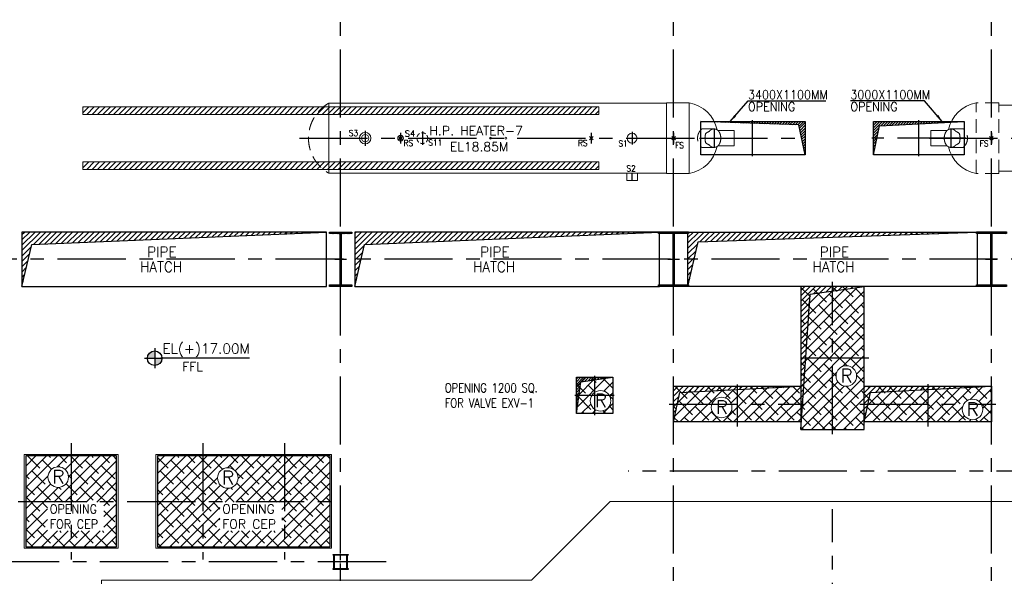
# Model space of a CAD drawing. Header units: inches. Extents: x 0 to 1564127, y -23460 to 23144100.
# Tile 137 of 215: x 582611 to 615139, y 114250 to 132639. Entities that reach past the tile are written whole.
import ezdxf
from ezdxf.enums import TextEntityAlignment as Align

# ---------------------------------------------------------------- set-up
doc = ezdxf.new("R2010")
doc.units = ezdxf.units.IN
doc.header["$LTSCALE"] = 1800
doc.header["$MEASUREMENT"] = 0
for name, pattern in [('CENTER', [2, 1.25, -0.25, 0.25, -0.25]), ('CENTER2', [1.125, 0.75, -0.125, 0.125, -0.125]), ('HIDDEN', [0.375, 0.25, -0.125])]:
    doc.linetypes.add(name, pattern=pattern)
doc.layers.get('0').update_dxf_attribs({"color": 253, "lineweight": 9})
for name, color, linetype in [('1', 7, 'Continuous'), ('AUX COL', 1, 'Continuous'), ('CEN', 2, 'CENTER'), ('COL', 1, 'Continuous'), ('DIM', 4, 'Continuous'), ('GRID', 251, 'CENTER'), ('OPENING', 40, 'Continuous'), ('ROOM', 7, 'Continuous'), ('TEXT', 3, 'Continuous')]:
    doc.layers.add(name, color=color, linetype=linetype)
for name, color, linetype, lineweight in [('A-CHEQUERED PLATE HATCH', 252, 'Continuous', 9), ('A-CUT OUT', 3, 'Continuous', 30), ('CONCRETE', 145, 'Continuous', 18), ('EQUIP', 8, 'HIDDEN', 9), ('STAIR', 2, 'Continuous', 18), ('STEEL', 231, 'Continuous', 18), ('TAG', 4, 'Continuous', 15)]:
    doc.layers.add(name, color=color, linetype=linetype, lineweight=lineweight)
doc.styles.add('ROMANS', font='romans.shx')
doc.styles.add('ROMANT', font='romant')
doc.styles.add('SIMPLEX-25', font='simplex.shx')
doc.styles.get("Standard").update_dxf_attribs({"font": 'arial.ttf'})
doc.linetypes.add('FENCELINE1', pattern='A,0.25,-0.1,[133,ltypeshp.shx,S=0.1,R=0,X=-0.1,Y=0],-0.1,1', length=1.45)
doc.dimstyles.new('STANDARD1', dxfattribs={"dimtxt": 300, "dimasz": 250, "dimexe": 0, "dimexo": 0, "dimgap": 80, "dimtad": 1, "dimdec": 0, "dimzin": 0, "dimdsep": 46, "dimtxsty": 'ROMANS', "dimcen": 0, "dimclrd": 4, "dimclre": 4, "dimclrt": 7, "dimadec": 0, "dimazin": 0, "dimtfac": 0.09, "dimtdec": 0, "dimtix": 1, "dimtofl": 0, "dimtmove": 0, "dimatfit": 3, "dimfxl": 1, "dimtolj": 1, "dimtzin": 0, "dimarcsym": 0})

# ---------------------------------------------------------------- blocks, each defined once
blk = doc.blocks.new('B-ROW COLUMN')
at = {"layer": 'COL'}
h = blk.add_hatch(dxfattribs=at)
h.set_pattern_fill('ANSI31', color=256, scale=200, style=0)
h.set_pattern_definition([(45, (155648.048, 63141.767), (-17.67767, 17.67767), [])])
h.paths.add_polyline_path([(171095, 85178), (172085, 85178), (172085, 85128), (171095, 85128)])
h.paths.add_polyline_path([(171574, 86878), (171606, 86878), (171606, 85178), (171574, 85178)])
h.paths.add_polyline_path([(171095, 86928), (172085, 86928), (172085, 86878), (171095, 86878)])
blk.add_line((171590, 85128), (171590, 86928))
at = {"layer": 'CEN'}
for p, q in [((171590, 85128), (171590, 86928)), ((171399, 86028), (171782, 86028))]:
    blk.add_line(p, q, dxfattribs=at)
at = {"layer": 'COL'}
for points in [[(171095, 86928), (172085, 86928), (172085, 86878), (171095, 86878)], [(171574, 86878), (171606, 86878), (171606, 85178), (171574, 85178)], [(171095, 85178), (172085, 85178), (172085, 85128), (171095, 85128)]]:
    blk.add_lwpolyline(points, close=True, dxfattribs=at)
blk = doc.blocks.new('TURBINE & TG DECK OUTLINE')
at = {"layer": 'CEN'}
blk.add_line((0, -7745), (0, 7745), dxfattribs=at)
at = {"layer": 'CONCRETE'}
blk.add_lwpolyline([(16205, -8000), (16205, 8000), (-7350, 8000), (-9950, 5400), (-24150, 5400), (-24150, -5400), (-9950, -5400), (-7350, -8000)], close=True, dxfattribs=at)
blk = doc.blocks.new('AUX COLUMNS')
at = {"color": 2, "linetype": 'CENTER2', "ltscale": 0.15}
for p, q in [((-173038, 65665), (-173038, 66165)), ((-172813, 65915), (-173263, 65915))]:
    blk.add_line(p, q, dxfattribs=at)
at = {"layer": 'AUX COL'}
for p, q in [((-173263, 65697), (-173263, 66133)), ((-173238, 65697), (-173238, 66133)), ((-172838, 65697), (-172838, 66133)), ((-172813, 65697), (-172813, 66133))]:
    blk.add_line(p, q, dxfattribs=at)
for points in [[(-173288, 66165), (-172788, 66165), (-172788, 66133), (-173288, 66133)], [(-173288, 65697), (-172788, 65697), (-172788, 65665), (-173288, 65665)]]:
    blk.add_lwpolyline(points, close=True, dxfattribs=at)
at = {"layer": 'GRID'}
for p, q in [((-134715, 68915), (-163538, 68915)), ((-171538, 65915), (-242038, 65915))]:
    blk.add_line(p, q, dxfattribs=at)
blk = doc.blocks.new('PL-FFL2')
at = {"layer": 'A-CUT OUT'}
h = blk.add_hatch(color=7, dxfattribs=at)
h.paths.add_polyline_path([(3.09, 1.96, 0.414214), (1.09, -0.04), (3.09, -0.04)])
h.paths.add_polyline_path([(5.09, -0.04), (3.09, -0.04), (3.09, -2.04, 0.414214)])
at = {"color": 1, "linetype": 'Continuous'}
for p, q in [((3.09, 2.74), (3.09, -2.74)), ((29.24, 0), (4.78, 0)), ((4.78, 0), (5.09, 0)), ((0.31, -0.04), (5.09, -0.04))]:
    blk.add_line(p, q, dxfattribs=at)
blk.add_circle((3.09, -0.04), 2, dxfattribs=at)
at = {"color": 4, "linetype": 'Continuous'}
blk.add_attdef('EL(+)', text='', height=2.75, dxfattribs=at).set_placement((18.98, 2.4), align=Align.MIDDLE)
at = {"color": 3, "linetype": 'Continuous'}
blk.add_attdef('XXX', text='', height=2.5, dxfattribs=at).set_placement((18.44, -3.52), align=Align.MIDDLE)

msp = doc.modelspace()

# ---------------------------------------------------------------- hatches: boundary and pattern name
at = {"layer": 'A-CHEQUERED PLATE HATCH', "linetype": 'Continuous'}
h = msp.add_hatch(dxfattribs=at)
h.set_pattern_fill('ANSI38', color=256, scale=2000, angle=180, style=0)
edge = h.paths.add_edge_path()
edge.add_arc((609918.71, 120866.48), 339.74, 0, 360)
h.paths.add_polyline_path([(608413.7, 119098.31), (610513.7, 119098.31), (610513.7, 123825.31), (608413.7, 123825.31)])
h = msp.add_hatch(dxfattribs=at)
h.set_pattern_fill('ANSI38', color=256, scale=2000, angle=180, style=0)
edge = h.paths.add_edge_path()
edge.add_arc((601801.25, 120047), 339.74, 0, 360)
h.paths.add_polyline_path([(601003.7, 120825.31), (602203.7, 120825.31), (602203.7, 119625.31), (601003.7, 119625.31)])
h = msp.add_hatch(dxfattribs=at)
h.set_pattern_fill('ANSI38', color=256, scale=2000, angle=180, style=0)
edge = h.paths.add_edge_path()
edge.add_arc((605799.62, 119827.35), 339.74, 0, 360)
h.paths.add_polyline_path([(608413.7, 119348.31), (604213.7, 119348.31), (604213.7, 120528.31), (608413.7, 120528.31)])
h = msp.add_hatch(dxfattribs=at)
h.set_pattern_fill('ANSI38', color=256, scale=2000, angle=180, style=0)
edge = h.paths.add_edge_path()
edge.add_arc((614088.29, 119762.81), 339.74, 0, 360)
h.paths.add_polyline_path([(614713.7, 119348.31), (610513.7, 119348.31), (610513.7, 120528.31), (614713.7, 120528.31)])
h = msp.add_hatch(dxfattribs=at)
h.set_pattern_fill('ANSI38', color=256, scale=2000, angle=180, style=0)
edge = h.paths.add_edge_path(flags=16)
edge.add_arc((583883.54, 117527.41), 339.74, 0, 360)
h.paths.add_polyline_path([(582813.7, 115225.31), (585813.7, 115225.31), (585813.7, 118225.31), (582813.7, 118225.31)])
h.paths.add_polyline_path([(583528.27, 115750.31), (585391.25, 115750.31), (585391.25, 116700.31), (583528.27, 116700.31)], flags=16)
h = msp.add_hatch(dxfattribs=at)
h.set_pattern_fill('ANSI38', color=256, scale=2000, angle=180, style=0)
edge = h.paths.add_edge_path(flags=16)
edge.add_arc((589487.88, 117499.22), 339.74, 0, 360)
h.paths.add_polyline_path([(587163.7, 115225.31), (592863.7, 115225.31), (592863.7, 118225.31), (587163.7, 118225.31)])
h.paths.add_polyline_path([(589228.27, 115750.31), (591276, 115750.31), (591276, 116700.31), (589228.27, 116700.31)], flags=16)
at = {"layer": 'COL'}
h = msp.add_hatch(dxfattribs=at)
h.set_pattern_fill('ANSI31', color=256, scale=200, style=0)
h.set_pattern_definition([(45, (577271.524, 101839.45), (-17.67767, 17.67767), [])])
h.paths.add_polyline_path([(592843.7, 123875.31), (593583.7, 123875.31), (593583.7, 123825.31), (592843.7, 123825.31)])
h.paths.add_polyline_path([(593197.7, 125575.31), (593229.7, 125575.31), (593229.7, 123875.31), (593197.7, 123875.31)])
h.paths.add_polyline_path([(592843.7, 125625.31), (593583.7, 125625.31), (593583.7, 125575.31), (592843.7, 125575.31)])
at = {"layer": 'OPENING'}
h = msp.add_hatch(dxfattribs=at)
h.set_pattern_fill('ANSI31', color=8, scale=500, style=0)
h.set_pattern_definition([(45, (606813.7, 128725.31), (-44.1942, 44.1942), [])])
h.paths.add_polyline_path([(608563.7, 129275.31), (606813.7, 129275.31), (606813.7, 129215.94), (608353.94, 129162.16), (608563.7, 128175.31)])
h.paths.add_polyline_path([(606813.7, 129275.31), (605113.71, 129275.31), (606813.7, 129215.94)])
h = msp.add_hatch(dxfattribs=at)
h.set_pattern_fill('ANSI31', color=8, scale=500, style=0)
h.set_pattern_definition([(45, (9568.93, 30750.814), (-44.194174, 44.194174), [])])
h.paths.add_polyline_path([(613321.87, 129249.53, -0.00603032), (613334.83, 129275.31), (612313.7, 129275.31), (612313.7, 129196.7)])
h.paths.add_polyline_path([(613813.7, 129275.31), (613334.83, 129275.31, 0.00603032), (613321.87, 129249.53)])
h.paths.add_polyline_path([(612313.7, 129275.31), (610813.7, 129275.31), (610813.7, 128725.31), (610930.61, 128725.31), (611016.35, 129128.71), (612313.7, 129196.7)])
h.paths.add_polyline_path([(610930.61, 128725.31), (610813.7, 128725.31), (610813.7, 128175.31)])
h = msp.add_hatch(dxfattribs=at)
h.set_pattern_fill('ANSI31', color=8, scale=1000, style=0)
h.paths.add_polyline_path([(592743.7, 125625.31), (582683.7, 125625.31), (582683.7, 124725.31), (582894.02, 124725.31), (583007.42, 125210.57)])
h.paths.add_polyline_path([(582894.02, 124725.31), (582683.7, 124725.31), (582683.7, 123825.31)])
h = msp.add_hatch(dxfattribs=at)
h.set_pattern_fill('ANSI31', color=8, scale=1000, style=0)
h.paths.add_polyline_path([(603743.7, 125625.31), (593683.7, 125625.31), (593683.7, 124725.31), (593894.02, 124725.31), (594007.42, 125210.57)])
h.paths.add_polyline_path([(593894.02, 124725.31), (593683.7, 124725.31), (593683.7, 123825.31)])
h = msp.add_hatch(dxfattribs=at)
h.set_pattern_fill('ANSI31', color=8, scale=1000, style=0)
h.paths.add_polyline_path([(614243.7, 125625.31), (604683.7, 125625.31), (604683.7, 124825.31), (604913.74, 124821.69), (605024.94, 125303.38)])
h.paths.add_polyline_path([(604913.74, 124821.69), (604683.7, 124825.31), (604683.7, 123825.31)])
h = msp.add_hatch(dxfattribs=at)
h.set_pattern_fill('ANSI31', color=8, scale=1000, style=0)
h.paths.add_polyline_path([(609463.7, 123825.31), (608413.7, 123825.31), (608413.7, 119098.31), (608726.68, 123574.16), (609463.7, 123677.74)])
h.paths.add_polyline_path([(610513.7, 123825.31), (609463.7, 123825.31), (609463.7, 123677.74)])
h = msp.add_hatch(dxfattribs=at)
h.set_pattern_fill('ANSI31', color=8, scale=500, style=0)
h.set_pattern_definition([(45, (461160.91, 37581.254), (-44.194174, 44.194174), [])])
h.paths.add_polyline_path([(601603.7, 120740.99), (601603.7, 120825.31), (601003.7, 120825.31), (601003.7, 119625.31), (601151.57, 120677.44)])
h.paths.add_polyline_path([(602203.7, 120825.31), (601603.7, 120825.31), (601603.7, 120740.99)])
h = msp.add_hatch(dxfattribs=at)
h.set_pattern_fill('ANSI31', color=8, scale=1000, style=0)
h.paths.add_polyline_path([(608413.7, 120528.31), (606313.7, 120528.31), (606313.7, 120418.25)])
h.paths.add_polyline_path([(606313.7, 120528.31), (604213.7, 120528.31), (604213.7, 119938.31), (604339.11, 119938.31), (604420.03, 120319.01), (606313.7, 120418.25)])
h.paths.add_polyline_path([(604339.11, 119938.31), (604213.7, 119938.31), (604213.7, 119348.31)])
h = msp.add_hatch(dxfattribs=at)
h.set_pattern_fill('ANSI31', color=8, scale=1000, style=0)
h.paths.add_polyline_path([(614713.7, 120528.31), (612613.7, 120528.31), (612613.7, 120418.25)])
h.paths.add_polyline_path([(612613.7, 120528.31), (610513.7, 120528.31), (610513.7, 119938.31), (610639.11, 119938.31), (610720.03, 120319.01), (612613.7, 120418.25)])
h.paths.add_polyline_path([(610639.11, 119938.31), (610513.7, 119938.31), (610513.7, 119348.31)])
at = {"layer": 'STEEL'}
h = msp.add_hatch(dxfattribs=at)
h.set_pattern_fill('ANSI31', color=256, scale=1000, style=0)
h.set_pattern_definition([(45, (582710.32, 129162.03), (-88.38835, 88.38835), [])])
h.paths.add_polyline_path([(584700.7, 129760.31), (584700.7, 129510.31), (601743.57, 129510.31), (601743.57, 129760.31)])
h = msp.add_hatch(dxfattribs=at)
h.set_pattern_fill('ANSI31', color=256, scale=1000, style=0)
h.set_pattern_definition([(45, (582710.32, 127342.03), (-88.38835, 88.38835), [])])
h.paths.add_polyline_path([(584700.7, 127940.31), (584700.7, 127690.31), (601743.57, 127690.31), (601743.57, 127940.31)])

# ---------------------------------------------------------------- linework, layer by layer
msp.add_line((593213.7, 123825.31), (593213.7, 125625.31))
at = {"layer": 'CEN'}
for p, q in [((606813.7, 129325.31), (606813.7, 128125.31)), ((612313.7, 128125.31), (612313.7, 129325.31)), ((613378.7, 128420.31), (613378.7, 129030.31)), ((614713.7, 128900.31), (614713.7, 128550.31)), ((605063.7, 128725.31), (608563.7, 128725.31)), ((613863.7, 128725.31), (610763.7, 128725.31)), ((612663.7, 128725.31), (624842.37, 128725.31)), ((593213.7, 123825.31), (593213.7, 125625.31)), ((593022.13, 124725.31), (593405.27, 124725.31)), ((609463.7, 118948.31), (609463.7, 123975.31)), ((610663.7, 121461.81), (608263.7, 121461.81)), ((606313.7, 120585.94), (606313.7, 119198.31)), ((612613.7, 120593.54), (612613.7, 119198.31)), ((604063.7, 119938.31), (608563.7, 119938.31)), ((610363.7, 119938.31), (614863.7, 119938.31)), ((584313.7, 118650.31), (584313.7, 114800.31)), ((588663.7, 118650.31), (588663.7, 114800.31)), ((591363.7, 118650.31), (591363.7, 114800.31)), ((582563.7, 116725.31), (593113.7, 116725.31))]:
    msp.add_line(p, q, dxfattribs=at)
at = {"layer": 'CEN', "linetype": 'CENTER'}
for p, q in [((594023.7, 128965.73), (594023.7, 128473.66)), ((595193.7, 128900.31), (595193.7, 128550.31)), ((595913.7, 128950.31), (595913.7, 128500.31)), ((601493.7, 128900.31), (601493.7, 128550.31)), ((602843.7, 128935.31), (602843.7, 128515.31)), ((604213.7, 128900.31), (604213.7, 128550.31)), ((605548.7, 129030.31), (605548.7, 128420.31)), ((591850, 128725.31), (606263.7, 128725.31)), ((602843.7, 127325.31), (602843.7, 127570.31))]:
    msp.add_line(p, q, dxfattribs=at)
at = {"layer": 'COL'}
for points in [[(592843.7, 125625.31), (593583.7, 125625.31), (593583.7, 125575.31), (592843.7, 125575.31)], [(593197.7, 125575.31), (593229.7, 125575.31), (593229.7, 123875.31), (593197.7, 123875.31)], [(592843.7, 123875.31), (593583.7, 123875.31), (593583.7, 123825.31), (592843.7, 123825.31)]]:
    msp.add_lwpolyline(points, close=True, dxfattribs=at)
at = {"layer": 'EQUIP', "linetype": 'Continuous'}
for p, q in [((592819.7, 129880.31), (603973.7, 129880.31)), ((592819.7, 129880.31), (592819.7, 127570.31)), ((603973.7, 129895.31), (603973.7, 127555.31)), ((603973.7, 129895.31), (604723.7, 129895.31)), ((604723.7, 129895.31), (604723.7, 127555.31)), ((605682, 128975.31), (606218.7, 128975.31)), ((606218.7, 128975.31), (606218.7, 128475.31)), ((613245.41, 128975.31), (612708.7, 128975.31)), ((612708.7, 128475.31), (612708.7, 128975.31)), ((605682, 128475.31), (606218.7, 128475.31)), ((613245.41, 128475.31), (612708.7, 128475.31)), ((592819.7, 127570.31), (603973.7, 127570.31)), ((602665.7, 127325.31), (602665.7, 127570.31)), ((603021.7, 127325.31), (603021.7, 127570.31)), ((603973.7, 127555.31), (604723.7, 127555.31)), ((603021.7, 127325.31), (602665.7, 127325.31))]:
    msp.add_line(p, q, dxfattribs=at)
at = {"layer": 'EQUIP'}
for p, q in [((614203.7, 127555.31), (614203.7, 129895.31)), ((614953.7, 129895.31), (614203.7, 129895.31)), ((614953.7, 127555.31), (614953.7, 129895.31)), ((614953.7, 129815.31), (623578.7, 129815.31)), ((605146.18, 129030.31), (605548.7, 129030.31)), ((613781.22, 129030.31), (613378.7, 129030.31)), ((595253.89, 128664.99), (595133.52, 128785.63)), ((595252.12, 128783.69), (595135.29, 128666.93)), ((601553.89, 128664.99), (601433.52, 128785.63)), ((601552.12, 128783.69), (601435.29, 128666.93)), ((604273.89, 128664.99), (604153.52, 128785.63)), ((604272.12, 128783.69), (604155.29, 128666.93)), ((614773.89, 128664.99), (614653.52, 128785.63)), ((614772.12, 128783.69), (614655.29, 128666.93)), ((605146.18, 128420.31), (605548.7, 128420.31)), ((613781.22, 128420.31), (613378.7, 128420.31)), ((614953.7, 127555.31), (614203.7, 127555.31)), ((614953.7, 127635.31), (623578.7, 127635.31))]:
    msp.add_line(p, q, dxfattribs=at)
for points in [[(605548.7, 129030.31, 0.18631126), (605421.83, 128981.33, 0.03650511), (605395.37, 128953.55, 0.03299081), (605277.65, 128885.7, 0.08488689), (605250.22, 128725.31, 0.08488689), (605277.65, 128564.92, 0.03299081), (605395.37, 128497.07, 0.03650511), (605421.83, 128469.29, 0.18631126), (605548.7, 128420.31, 0.18631126), (605675.58, 128469.29, 0.10177344), (605738.13, 128554.87, 0.06042162), (605763.78, 128635.62, 0.04676131), (605772.19, 128725.31, 0.04676131), (605763.78, 128815, 0.06042162), (605738.13, 128895.75, 0.10177344), (605675.58, 128981.33, 0.18631126)], [(613378.7, 128420.31, 0.18631126), (613505.58, 128469.29, 0.03650511), (613532.04, 128497.07, 0.03299081), (613649.76, 128564.92, 0.08488689), (613677.19, 128725.31, 0.08488689), (613649.76, 128885.7, 0.03299081), (613532.04, 128953.55, 0.03650511), (613505.58, 128981.33, 0.18631126), (613378.7, 129030.31, 0.18631126), (613251.83, 128981.33, 0.10177344), (613189.28, 128895.75, 0.06042162), (613163.62, 128815, 0.04676131), (613155.22, 128725.31, 0.04676131), (613163.62, 128635.62, 0.06042162), (613189.28, 128554.87, 0.10177344), (613251.83, 128469.29, 0.18631126)]]:
    msp.add_lwpolyline(points, format="xyb", close=True, dxfattribs=at)
at = {"layer": 'EQUIP', "linetype": 'Continuous'}
for centre, radius in [((594023.7, 128725.31), 187.5), ((594023.7, 128725.31), 124), ((595193.7, 128725.31), 94.5), ((602843.7, 128725.31), 162), ((595193.7, 128725.31), 44.5), ((598163.7, 128725.31), 30), ((598163.7, 128725.31), 30), ((598673.7, 128725.31), 30), ((598673.7, 128725.31), 30)]:
    msp.add_circle(centre, radius, dxfattribs=at)
at = {"layer": 'EQUIP', "linetype": 'HIDDEN', "ltscale": 0.3}
msp.add_circle((595913.7, 128725.31), 178, dxfattribs=at)
at = {"layer": 'EQUIP'}
for centre, radius, start, end in [((593484.14, 128725.31), 1332.48, 119.910566, 240.089434), ((605404.5, 128725.31), 399.69, 130.263053, 229.736947), ((613522.9, 128725.31), 399.69, 310.263053, 49.736947)]:
    msp.add_arc(centre, radius, start, end, dxfattribs=at)
at = {"layer": 'EQUIP', "linetype": 'Continuous'}
for centre, radius, start, end in [((604533.87, 128770.99), 1140.23, 11.60303, 80.416608), ((614451.9, 128725.31), 1196.04, 101.976976, 166.325766), ((604533.87, 128679.63), 1140.23, 279.583392, 348.39697), ((614451.9, 128725.31), 1196.04, 193.674234, 258.023024)]:
    msp.add_arc(centre, radius, start, end, dxfattribs=at)
at = {"layer": 'GRID'}
for p, q in [((593213.7, 86204.51), (593213.7, 141225.31)), ((593213.7, 86204.51), (593213.7, 141225.31)), ((604213.7, 86204.51), (604213.7, 141225.31)), ((604213.7, 86204.51), (604213.7, 141225.31)), ((614713.7, 86204.51), (614713.7, 141324.46)), ((614713.7, 86204.51), (614713.7, 141258.77)), ((654513.7, 124725.31), (519413.7, 124725.31)), ((654513.7, 124725.31), (519413.7, 124725.31)), ((601603.7, 120875.31), (601603.7, 119575.31)), ((602253.7, 120225.31), (600953.7, 120225.31)), ((631536.14, 117725.31), (602713.7, 117725.31)), ((594713.7, 114725.31), (524213.7, 114725.31))]:
    msp.add_line(p, q, dxfattribs=at)
at = {"layer": 'OPENING'}
for points in [[(605113.7, 129275.31), (608563.7, 129275.31), (608563.7, 128175.31), (605113.7, 128175.31)], [(610813.7, 129275.31), (613813.7, 129275.31), (613813.7, 128175.31), (610813.7, 128175.31)], [(582683.7, 123825.31), (592743.7, 123825.31), (592743.7, 125625.31), (582683.7, 125625.31)], [(593683.7, 123825.31), (603743.7, 123825.31), (603743.7, 125625.31), (593683.7, 125625.31)], [(604683.7, 125625.31), (614243.7, 125625.31), (614243.7, 123825.31), (604683.7, 123825.31)], [(608413.7, 119098.31), (610513.7, 119098.31), (610513.7, 123825.31), (608413.7, 123825.31)], [(601003.7, 120825.31), (602203.7, 120825.31), (602203.7, 119625.31), (601003.7, 119625.31)], [(608413.7, 119348.31), (604213.7, 119348.31), (604213.7, 120528.31), (608413.7, 120528.31)], [(614713.7, 119348.31), (610513.7, 119348.31), (610513.7, 120528.31), (614713.7, 120528.31)], [(582813.7, 115225.31), (585813.7, 115225.31), (585813.7, 118225.31), (582813.7, 118225.31)], [(587163.7, 115225.31), (592863.7, 115225.31), (592863.7, 118225.31), (587163.7, 118225.31)]]:
    msp.add_lwpolyline(points, close=True, dxfattribs=at)
for points in [[(608563.7, 128175.31), (608353.94, 129162.16), (605113.71, 129275.31)], [(610813.7, 128175.31), (611016.35, 129128.71), (613813.7, 129275.31)], [(582683.7, 123825.31), (583007.42, 125210.57), (592743.7, 125625.31)], [(593683.7, 123825.31), (594007.42, 125210.57), (603743.7, 125625.31)], [(604683.7, 123825.31), (605024.94, 125303.38), (614243.7, 125625.31)], [(608413.7, 119098.31), (608726.68, 123574.16), (610513.7, 123825.31)], [(601003.7, 119625.31), (601151.57, 120677.44), (602203.7, 120825.31)], [(604213.7, 119348.31), (604420.03, 120319.01), (608413.7, 120528.31)], [(610513.7, 119348.31), (610720.03, 120319.01), (614713.7, 120528.31)]]:
    msp.add_lwpolyline(points, dxfattribs=at)
at = {"layer": 'STAIR', "linetype": 'FENCELINE1', "ltscale": 0.25}
for points in [[(582763.7, 115175.31), (585863.7, 115175.31), (585863.7, 118275.31), (582763.7, 118275.31)], [(587113.7, 115175.31), (592913.7, 115175.31), (592913.7, 118275.31), (587113.7, 118275.31)]]:
    msp.add_lwpolyline(points, close=True, dxfattribs=at)
at = {"layer": 'STEEL'}
for points in [[(601743.7, 129510.31), (584700.7, 129510.31), (584700.7, 129760.31), (601743.7, 129760.31)], [(601743.7, 127690.31), (584700.7, 127690.31), (584700.7, 127940.31), (601743.7, 127940.31)]]:
    msp.add_lwpolyline(points, close=True, dxfattribs=at)
at = {"layer": 'TAG'}
for centre in [(609918.71, 120866.48), (601801.25, 120047), (605799.62, 119827.35), (614088.29, 119762.81), (583883.54, 117527.41), (589487.88, 117499.22)]:
    msp.add_circle(centre, 339.74, dxfattribs=at)

# ---------------------------------------------------------------- block references
for name, p in [('B-ROW COLUMN', (432623.48, 38697.68)), ('B-ROW COLUMN', (443123.48, 38697.68)), ('TURBINE & TG DECK OUTLINE', (609463.7, 108725.31))]:
    msp.add_blockref(name, p)
at = {"layer": '1'}
ref = msp.add_blockref('PL-FFL2', (586699.67, 121460.17), dxfattribs=dict(at, xscale=120, yscale=120, zscale=120))
ref.add_attrib('XXX', 'FFL', dxfattribs={"layer": '0', "color": 3, "linetype": 'Continuous', "height": 300, "style": 'SIMPLEX-25'}).set_placement((588322.14, 121179.74), align=Align.MIDDLE)
ref.add_attrib('EL(+)', 'EL(+)17.00M', dxfattribs={"layer": '0', "color": 4, "linetype": 'Continuous', "height": 330, "style": 'SIMPLEX-25'}).set_placement((588770.77, 121747.83), align=Align.MIDDLE)
at = {"layer": 'AUX COL'}
msp.add_blockref('AUX COLUMNS', (766251.51, 48810.29), dxfattribs=at)

# ---------------------------------------------------------------- texts
at = {"layer": 'EQUIP', "linetype": 'Continuous', "style": 'ROMANS', "width": 0.9}
for s, p in [('S3', (593483.76, 128792.75)), ('RS', (595291.26, 128464.62)), ('S11', (596109.6, 128479.57)), ('RS', (601056.6, 128464.62)), ('S1', (602390.07, 128449.24)), ('FS', (604262.48, 128390.44)), ('FS', (614326.02, 128451.19)), ('S2', (602655.7, 127624.47))]:
    msp.add_text(s, height=200, dxfattribs=at).set_placement(p)
at = {"layer": 'EQUIP', "linetype": 'Continuous', "insert": (595333.72, 128775.31), "char_height": 200, "attachment_point": 7, "style": 'ROMANS'}
msp.add_mtext('\\A1;S4', dxfattribs=at)
at = {"layer": 'ROOM', "color": 30, "char_height": 250, "width": 3822.6284, "attachment_point": 1, "style": 'ROMANS'}
for s, insert in [('\\pi185.12;STATION INCHARGE \\P\\pi1429.2;ROOM', (534092.46, 131970.61)), ('\\pi238.7;UNIT-1 INCHARGE \\P\\pi1429.2;ROOM', (533736.8, 125412.85))]:
    msp.add_mtext(s, dxfattribs=dict(at, insert=insert))
at = {"layer": 'TAG', "style": 'ROMANS'}
for p in [(609724.82, 120655.26), (601607.35, 119835.78), (605605.73, 119616.13), (613894.4, 119551.59), (583689.65, 117316.19), (589293.99, 117288)]:
    msp.add_text('R', height=445.34, dxfattribs=at).set_placement(p)
at = {"layer": 'TEXT', "color": 3, "style": 'ROMANS'}
for s, height, width, p in [('3400X1100MM', 300, 0.9, (606671.48, 130013.68)), ('3000X1100MM', 300, 0.9, (610052.53, 130013.68)), ('OPENING', 300, 0.9, (606671.48, 129613.68)), ('OPENING', 300, 0.9, (610052.53, 129613.68)), (' PIPE', 350, 0.936038, (586602.15, 124789.99, -1000)), (' PIPE', 350, 0.936038, (597602.15, 124789.99, -1000)), (' PIPE', 350, 0.936038, (608816.94, 124789.99, -1000)), ('HATCH', 350, 0.936038, (586588.49, 124298.34)), ('HATCH', 350, 0.936038, (597588.49, 124298.34)), ('HATCH', 350, 0.936038, (608803.28, 124298.34))]:
    msp.add_text(s, height=height, dxfattribs=dict(at, width=width)).set_placement(p)
msp.add_text('H.P. HEATER-7', height=300, dxfattribs=at).set_placement((596147.63, 128820.31))
at = {"layer": 'TEXT', "style": 'ROMANS'}
msp.add_text('EL18.85M', height=300, dxfattribs=at).set_placement((596823.08, 128291.42))
at = {"layer": 'TEXT', "color": 3, "insert": (596653.7, 120225.31), "char_height": 300, "width": 3459.9034, "attachment_point": 4, "style": 'ROMANS'}
msp.add_mtext('\\A1;{\\W0.8;OPENING 1200 SQ. \\PFOR VALVE EXV-1}', dxfattribs=at)
at = {"layer": 'TEXT', "char_height": 300, "width": 2065.3584, "attachment_point": 1, "style": 'ROMANS'}
for s, insert in [('{\\W0.9;OPENING FOR CEP}', (583603.27, 116625.31)), ('OPENING FOR CEP', (589303.27, 116625.31))]:
    msp.add_mtext(s, dxfattribs=dict(at, insert=insert))

# ---------------------------------------------------------------- leaders
at = {"layer": 'DIM'}
for points in [[(606084.98, 129275.31), (606671.48, 129963.68), (609246.11, 129963.68)], [(613089.69, 129275.31), (612503.19, 129963.68), (610052.53, 129963.68)]]:
    msp.add_leader(points, dimstyle='STANDARD1', dxfattribs=at)

# ---------------------------------------------------------------- next in the draw order: texts
at = {"layer": 'TEXT', "insert": (552566.65, 128144.08), "char_height": 500, "attachment_point": 1, "style": 'ROMANT', "bg_fill": 3, "box_fill_scale": 1, "bg_fill_color": 256, "bg_fill_transparency": 0}
msp.add_mtext_dynamic_manual_height_columns('\\pi475.14;{\\W0.85;COMMON \\P\\pi384.07;CONTROL  \\P\\pi960.85;ROOM}', width=3702.6616, gutter_width=1, heights=[0], dxfattribs=at)

# ---------------------------------------------------------------- next in the draw order: texts
at = {"layer": 'ROOM', "color": 30, "insert": (534138.21, 128849.13), "char_height": 250, "width": 3822.6284, "attachment_point": 1, "style": 'ROMANS'}
msp.add_mtext('\\pi238.7;UNIT-2 INCHARGE \\P\\pi1429.2;ROOM', dxfattribs=at)

doc.saveas('drawing.dxf')
